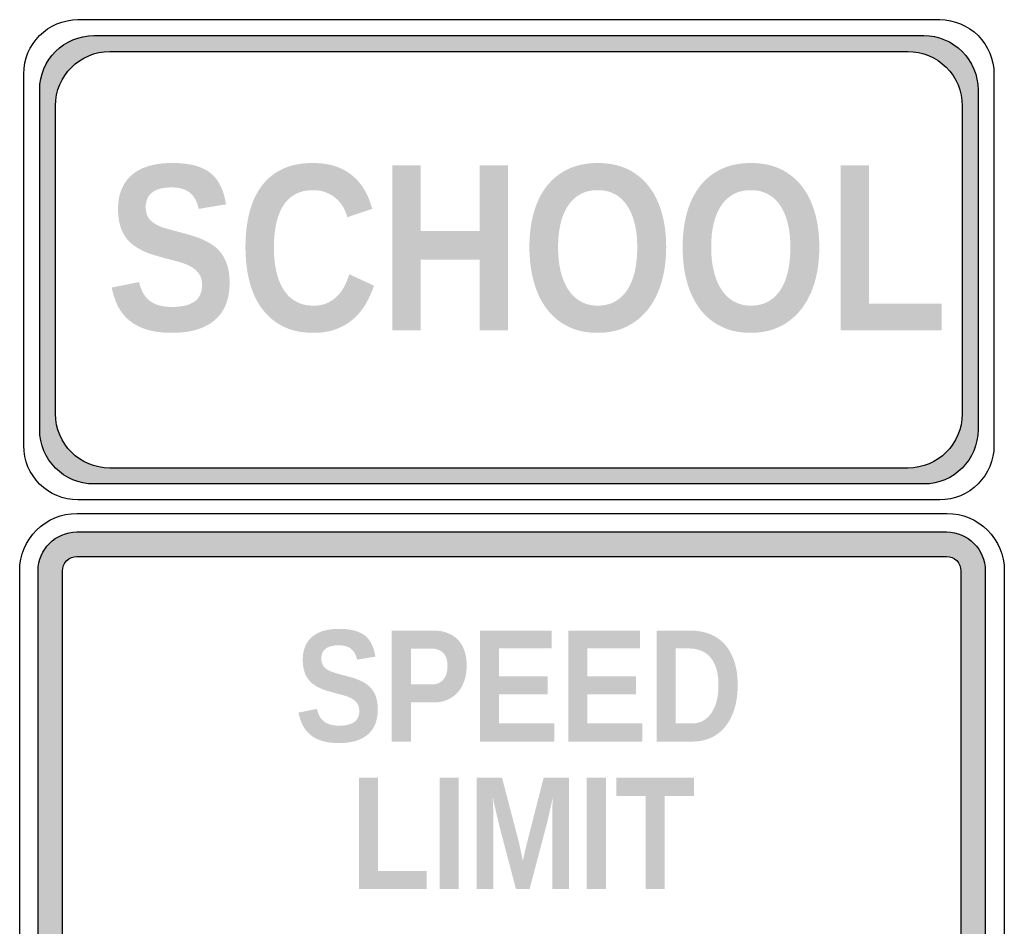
# Model space of a CAD drawing. Header units: inches. Extents: x -0.5 to 0.5, y -0.94 to 0.94.
# Tile 2 of 2: x -0.5 to 0.5, y 0.02 to 0.94. Entities that reach past the tile are written whole.
import ezdxf

# ---------------------------------------------------------------- set-up
doc = ezdxf.new("R2010")
doc.units = ezdxf.units.IN
doc.header["$MEASUREMENT"] = 0

msp = doc.modelspace()

# ---------------------------------------------------------------- hatches: boundary and pattern name
h = msp.add_hatch(color=7)
edge = h.paths.add_edge_path()
edge.add_spline(control_points=[(-0.4246, 0.923), (-0.4393, 0.923), (-0.4533, 0.9172), (-0.4636, 0.9069), (-0.4739, 0.8966), (-0.4797, 0.8826), (-0.4797, 0.8679)], knot_values=[0, 0, 0, 0, 1, 1, 1, 2, 2, 2, 2], degree=3, periodic=0)
edge.add_line((-0.4797, 0.8679), (-0.4797, 0.5227))
edge.add_spline(control_points=[(-0.4797, 0.5227), (-0.4797, 0.4922), (-0.4551, 0.4676), (-0.4246, 0.4676)], knot_values=[0, 0, 0, 0, 1, 1, 1, 1], degree=3, periodic=0)
edge.add_line((-0.4246, 0.4676), (0.4183, 0.4676))
edge.add_spline(control_points=[(0.4183, 0.4676), (0.4487, 0.4676), (0.4733, 0.4922), (0.4733, 0.5227)], knot_values=[0, 0, 0, 0, 1, 1, 1, 1], degree=3, periodic=0)
edge.add_line((0.4733, 0.5227), (0.4733, 0.8679))
edge.add_spline(control_points=[(0.4733, 0.8679), (0.4733, 0.8826), (0.4675, 0.8966), (0.4572, 0.9069), (0.4469, 0.9172), (0.4329, 0.923), (0.4183, 0.923)], knot_values=[0, 0, 0, 0, 1, 1, 1, 2, 2, 2, 2], degree=3, periodic=0)
edge.add_line((0.4183, 0.923), (-0.4246, 0.923))
edge = h.paths.add_edge_path(flags=0)
edge.add_spline(control_points=[(0.4021, 0.9069), (0.4167, 0.9069), (0.4307, 0.9011), (0.4411, 0.8908), (0.4514, 0.8804), (0.4572, 0.8664), (0.4572, 0.8518)], knot_values=[0, 0, 0, 0, 1, 1, 1, 2, 2, 2, 2], degree=3, periodic=0)
edge.add_line((0.4572, 0.8518), (0.4572, 0.5388))
edge.add_spline(control_points=[(0.4572, 0.5388), (0.4572, 0.5084), (0.4325, 0.4837), (0.4021, 0.4837)], knot_values=[0, 0, 0, 0, 1, 1, 1, 1], degree=3, periodic=0)
edge.add_line((0.4021, 0.4837), (-0.4085, 0.4837))
edge.add_spline(control_points=[(-0.4085, 0.4837), (-0.4389, 0.4837), (-0.4636, 0.5084), (-0.4636, 0.5388)], knot_values=[0, 0, 0, 0, 1, 1, 1, 1], degree=3, periodic=0)
edge.add_line((-0.4636, 0.5388), (-0.4636, 0.8518))
edge.add_spline(control_points=[(-0.4636, 0.8518), (-0.4636, 0.8822), (-0.4389, 0.9069), (-0.4085, 0.9069)], knot_values=[0, 0, 0, 0, 1, 1, 1, 1], degree=3, periodic=0)
edge.add_line((-0.4085, 0.9069), (0.4021, 0.9069))
h = msp.add_hatch(color=7)
edge = h.paths.add_edge_path()
edge.add_spline(control_points=[(-0.2868, 0.6718), (-0.2868, 0.6642), (-0.2879, 0.6572), (-0.2902, 0.651), (-0.2924, 0.6448), (-0.296, 0.6394), (-0.3008, 0.635), (-0.3056, 0.6306), (-0.3117, 0.6271), (-0.3191, 0.6247), (-0.3265, 0.6223), (-0.3354, 0.6211), (-0.3457, 0.6211), (-0.3548, 0.6211), (-0.3629, 0.6221), (-0.3698, 0.6241), (-0.3767, 0.626), (-0.3827, 0.629), (-0.3877, 0.6329), (-0.3927, 0.6368), (-0.3967, 0.6416), (-0.3998, 0.6473), (-0.4028, 0.6531), (-0.4051, 0.6597), (-0.4065, 0.6671)], knot_values=[0, 0, 0, 0, 1, 1, 1, 2, 2, 2, 3, 3, 3, 4, 4, 4, 5, 5, 5, 6, 6, 6, 7, 7, 7, 8, 8, 8, 8], degree=3, periodic=0)
edge.add_line((-0.4065, 0.6671), (-0.3787, 0.6727))
edge.add_spline(control_points=[(-0.3787, 0.6727), (-0.3779, 0.669), (-0.3767, 0.6656), (-0.3752, 0.6625), (-0.3737, 0.6594), (-0.3716, 0.6567), (-0.369, 0.6545), (-0.3664, 0.6522), (-0.3631, 0.6505), (-0.3592, 0.6492), (-0.3553, 0.648), (-0.3505, 0.6474), (-0.3449, 0.6474), (-0.3351, 0.6474), (-0.3277, 0.6492), (-0.3225, 0.6528), (-0.3173, 0.6564), (-0.3148, 0.6621), (-0.3148, 0.6698), (-0.3148, 0.6744), (-0.3158, 0.6781), (-0.3179, 0.6811), (-0.3199, 0.684), (-0.3227, 0.6864), (-0.3261, 0.6883), (-0.3296, 0.6902), (-0.3335, 0.6918), (-0.338, 0.6931), (-0.3425, 0.6943), (-0.3472, 0.6956), (-0.3521, 0.6968)], knot_values=[0, 0, 0, 0, 1, 1, 1, 2, 2, 2, 3, 3, 3, 4, 4, 4, 5, 5, 5, 6, 6, 6, 7, 7, 7, 8, 8, 8, 9, 9, 9, 10, 10, 10, 10], degree=3, periodic=0)
edge.add_spline(control_points=[(-0.3521, 0.6968), (-0.3521, 0.6968), (-0.3561, 0.6979), (-0.3639, 0.7002), (-0.3678, 0.7014), (-0.3715, 0.7028), (-0.375, 0.7045), (-0.3786, 0.7062), (-0.3819, 0.7082), (-0.3849, 0.7105), (-0.388, 0.7128), (-0.3906, 0.7156), (-0.3929, 0.719), (-0.3951, 0.7223), (-0.3969, 0.7263), (-0.3982, 0.7308), (-0.3994, 0.7353), (-0.4001, 0.7406), (-0.4001, 0.7467), (-0.4001, 0.7551), (-0.3987, 0.7622), (-0.396, 0.7682), (-0.3932, 0.7741), (-0.3894, 0.779), (-0.3846, 0.7827), (-0.3797, 0.7865), (-0.3739, 0.7893), (-0.3672, 0.791), (-0.3606, 0.7928), (-0.3533, 0.7936), (-0.3453, 0.7936), (-0.3364, 0.7936), (-0.3287, 0.7928), (-0.3223, 0.7911), (-0.3158, 0.7894), (-0.3105, 0.7868), (-0.3061, 0.7833), (-0.3018, 0.7798), (-0.2984, 0.7754), (-0.2959, 0.7701), (-0.2934, 0.7649), (-0.2916, 0.7587), (-0.2904, 0.7516)], knot_values=[0, 0, 0, 0, 1, 1, 1, 2, 2, 2, 3, 3, 3, 4, 4, 4, 5, 5, 5, 6, 6, 6, 7, 7, 7, 8, 8, 8, 9, 9, 9, 10, 10, 10, 11, 11, 11, 12, 12, 12, 13, 13, 13, 14, 14, 14, 14], degree=3, periodic=0)
edge.add_line((-0.2904, 0.7516), (-0.3182, 0.747))
edge.add_spline(control_points=[(-0.3182, 0.747), (-0.3196, 0.7542), (-0.3226, 0.7596), (-0.327, 0.7633), (-0.3314, 0.7669), (-0.3376, 0.7688), (-0.3458, 0.7688), (-0.3509, 0.7688), (-0.3551, 0.7682), (-0.3585, 0.7672), (-0.3619, 0.7661), (-0.3645, 0.7646), (-0.3665, 0.7628), (-0.3685, 0.761), (-0.3699, 0.7589), (-0.3707, 0.7564), (-0.3716, 0.754), (-0.372, 0.7515), (-0.372, 0.7488), (-0.372, 0.7446), (-0.3712, 0.7413), (-0.3696, 0.7386), (-0.3679, 0.7359), (-0.3657, 0.7337), (-0.3627, 0.7319), (-0.3598, 0.7301), (-0.3563, 0.7286), (-0.3522, 0.7274), (-0.3482, 0.7262), (-0.3437, 0.7249), (-0.3388, 0.7237), (-0.3345, 0.7226), (-0.3303, 0.7214), (-0.3261, 0.7202), (-0.3219, 0.7189), (-0.3178, 0.7175), (-0.314, 0.7158), (-0.3101, 0.7141), (-0.3065, 0.7121), (-0.3032, 0.7097), (-0.2999, 0.7074), (-0.297, 0.7044), (-0.2946, 0.701), (-0.2922, 0.6975), (-0.2903, 0.6934), (-0.2889, 0.6887), (-0.2875, 0.6839), (-0.2868, 0.6783), (-0.2868, 0.6718)], knot_values=[0, 0, 0, 0, 1, 1, 1, 2, 2, 2, 3, 3, 3, 4, 4, 4, 5, 5, 5, 6, 6, 6, 7, 7, 7, 8, 8, 8, 9, 9, 9, 10, 10, 10, 11, 11, 11, 12, 12, 12, 13, 13, 13, 14, 14, 14, 15, 15, 15, 16, 16, 16, 16], degree=3, periodic=0)
h = msp.add_hatch(color=7)
edge = h.paths.add_edge_path()
edge.add_spline(control_points=[(-0.2015, 0.6487), (-0.1961, 0.6487), (-0.1914, 0.6496), (-0.1874, 0.6515), (-0.1835, 0.6534), (-0.18, 0.6558), (-0.1771, 0.6588), (-0.1742, 0.6618), (-0.1718, 0.6652), (-0.1699, 0.669), (-0.168, 0.6728), (-0.1664, 0.6767), (-0.1652, 0.6806)], knot_values=[0, 0, 0, 0, 1, 1, 1, 2, 2, 2, 3, 3, 3, 4, 4, 4, 4], degree=3, periodic=0)
edge.add_line((-0.1652, 0.6806), (-0.1402, 0.669))
edge.add_spline(control_points=[(-0.1402, 0.669), (-0.1422, 0.663), (-0.1448, 0.6571), (-0.148, 0.6513), (-0.1513, 0.6455), (-0.1554, 0.6404), (-0.1602, 0.636), (-0.1651, 0.6315), (-0.1709, 0.6279), (-0.1777, 0.6252), (-0.1844, 0.6225), (-0.1923, 0.6211), (-0.2015, 0.6211), (-0.2134, 0.6211), (-0.2237, 0.6232), (-0.2324, 0.6276), (-0.241, 0.6319), (-0.2482, 0.6379), (-0.254, 0.6457), (-0.2597, 0.6534), (-0.2639, 0.6626), (-0.2666, 0.6732), (-0.2694, 0.6838), (-0.2707, 0.6955), (-0.2707, 0.7081), (-0.2707, 0.7212), (-0.2694, 0.733), (-0.2666, 0.7435), (-0.2639, 0.7541), (-0.2597, 0.7631), (-0.2541, 0.7705), (-0.2485, 0.7779), (-0.2415, 0.7836), (-0.2329, 0.7876), (-0.2243, 0.7916), (-0.2142, 0.7936), (-0.2027, 0.7936), (-0.1937, 0.7936), (-0.1858, 0.7925), (-0.1791, 0.7902), (-0.1724, 0.7879), (-0.1665, 0.7846), (-0.1617, 0.7805), (-0.1568, 0.7763), (-0.1527, 0.7714), (-0.1495, 0.7657), (-0.1463, 0.7601), (-0.1438, 0.7538), (-0.142, 0.747)], knot_values=[0, 0, 0, 0, 1, 1, 1, 2, 2, 2, 3, 3, 3, 4, 4, 4, 5, 5, 5, 6, 6, 6, 7, 7, 7, 8, 8, 8, 9, 9, 9, 10, 10, 10, 11, 11, 11, 12, 12, 12, 13, 13, 13, 14, 14, 14, 15, 15, 15, 16, 16, 16, 16], degree=3, periodic=0)
edge.add_line((-0.142, 0.747), (-0.1673, 0.7385))
edge.add_spline(control_points=[(-0.1673, 0.7385), (-0.1682, 0.7421), (-0.1696, 0.7455), (-0.1715, 0.7488), (-0.1734, 0.7521), (-0.1758, 0.755), (-0.1787, 0.7576), (-0.1816, 0.7601), (-0.185, 0.7622), (-0.1889, 0.7637), (-0.1927, 0.7653), (-0.1971, 0.766), (-0.2021, 0.766), (-0.209, 0.766), (-0.215, 0.7647), (-0.22, 0.7619), (-0.225, 0.7592), (-0.2291, 0.7553), (-0.2324, 0.7502), (-0.2356, 0.7451), (-0.2379, 0.739), (-0.2395, 0.7319), (-0.241, 0.7248), (-0.2418, 0.7169), (-0.2418, 0.7081), (-0.2418, 0.6993), (-0.241, 0.6914), (-0.2395, 0.6841), (-0.2379, 0.6768), (-0.2355, 0.6706), (-0.2323, 0.6654), (-0.229, 0.6601), (-0.2249, 0.656), (-0.2198, 0.6531), (-0.2147, 0.6502), (-0.2086, 0.6487), (-0.2015, 0.6487)], knot_values=[0, 0, 0, 0, 1, 1, 1, 2, 2, 2, 3, 3, 3, 4, 4, 4, 5, 5, 5, 6, 6, 6, 7, 7, 7, 8, 8, 8, 9, 9, 9, 10, 10, 10, 11, 11, 11, 12, 12, 12, 12], degree=3, periodic=0)
for points in [[(-0.0327, 0.6235), (-0.0327, 0.6953), (-0.0926, 0.6953), (-0.0926, 0.6235), (-0.1214, 0.6235), (-0.1214, 0.7911), (-0.0926, 0.7911), (-0.0926, 0.7244), (-0.0327, 0.7244), (-0.0327, 0.7911), (-0.0039, 0.7911), (-0.0039, 0.6235), (-0.0327, 0.6235)], [(0.3339, 0.6235), (0.3339, 0.7911), (0.3627, 0.7911), (0.3627, 0.6506), (0.4365, 0.6506), (0.4365, 0.6235), (0.3339, 0.6235)], [(-0.0325, 0.206), (-0.0325, 0.3187), (0.0403, 0.3187), (0.0403, 0.3005), (-0.0131, 0.3005), (-0.0131, 0.2722), (0.0363, 0.2722), (0.0363, 0.2539), (-0.0131, 0.2539), (-0.0131, 0.2243), (0.0429, 0.2243), (0.0429, 0.206), (-0.0325, 0.206)], [(0.0572, 0.206), (0.0572, 0.3187), (0.1299, 0.3187), (0.1299, 0.3005), (0.0765, 0.3005), (0.0765, 0.2722), (0.1259, 0.2722), (0.1259, 0.2539), (0.0765, 0.2539), (0.0765, 0.2243), (0.1325, 0.2243), (0.1325, 0.206), (0.0572, 0.206)], [(-0.1555, 0.0563), (-0.1555, 0.1691), (-0.1361, 0.1691), (-0.1361, 0.0746), (-0.0865, 0.0746), (-0.0865, 0.0563), (-0.1555, 0.0563)], [(-0.0734, 0.0563), (-0.0734, 0.1691), (-0.054, 0.1691), (-0.054, 0.0563), (-0.0734, 0.0563)], [(0.0759, 0.0563), (0.0759, 0.1691), (0.0953, 0.1691), (0.0953, 0.0563), (0.0759, 0.0563)], [(0.155, 0.1508), (0.155, 0.0563), (0.1357, 0.0563), (0.1357, 0.1508), (0.1058, 0.1508), (0.1058, 0.1691), (0.185, 0.1691), (0.185, 0.1508), (0.155, 0.1508)]]:
    msp.add_hatch(color=7).paths.add_polyline_path(points)
h = msp.add_hatch(color=7)
edge = h.paths.add_edge_path()
edge.add_spline(control_points=[(0.1566, 0.7081), (0.1566, 0.695), (0.155, 0.6831), (0.1518, 0.6724), (0.1487, 0.6617), (0.1441, 0.6525), (0.1381, 0.6449), (0.1321, 0.6373), (0.1248, 0.6314), (0.1162, 0.6273), (0.1076, 0.6231), (0.0978, 0.6211), (0.087, 0.6211), (0.0755, 0.6211), (0.0654, 0.6232), (0.0568, 0.6276), (0.0481, 0.6319), (0.0409, 0.6379), (0.0351, 0.6457), (0.0293, 0.6534), (0.025, 0.6626), (0.0221, 0.6732), (0.0192, 0.6838), (0.0177, 0.6955), (0.0177, 0.7081), (0.0177, 0.7212), (0.0192, 0.733), (0.0222, 0.7435), (0.0253, 0.7541), (0.0297, 0.7631), (0.0356, 0.7705), (0.0415, 0.7779), (0.0488, 0.7836), (0.0574, 0.7876), (0.066, 0.7916), (0.0759, 0.7936), (0.0871, 0.7936), (0.0983, 0.7936), (0.1082, 0.7916), (0.1169, 0.7876), (0.1255, 0.7835), (0.1328, 0.7778), (0.1386, 0.7703), (0.1445, 0.7629), (0.149, 0.7539), (0.152, 0.7434), (0.1551, 0.7328), (0.1566, 0.7211), (0.1566, 0.7081)], knot_values=[0, 0, 0, 0, 1, 1, 1, 2, 2, 2, 3, 3, 3, 4, 4, 4, 5, 5, 5, 6, 6, 6, 7, 7, 7, 8, 8, 8, 9, 9, 9, 10, 10, 10, 11, 11, 11, 12, 12, 12, 13, 13, 13, 14, 14, 14, 15, 15, 15, 16, 16, 16, 16], degree=3, periodic=0)
edge = h.paths.add_edge_path(flags=0)
edge.add_spline(control_points=[(0.1272, 0.7081), (0.1272, 0.7169), (0.1264, 0.7248), (0.1246, 0.7319), (0.1229, 0.739), (0.1204, 0.7451), (0.117, 0.7502), (0.1137, 0.7553), (0.1095, 0.7592), (0.1045, 0.7619), (0.0995, 0.7647), (0.0937, 0.766), (0.0871, 0.766), (0.0804, 0.766), (0.0745, 0.7647), (0.0695, 0.7619), (0.0645, 0.7592), (0.0603, 0.7553), (0.0569, 0.7502), (0.0535, 0.7451), (0.0509, 0.739), (0.0493, 0.7319), (0.0476, 0.7248), (0.0468, 0.7169), (0.0468, 0.7081), (0.0468, 0.6993), (0.0476, 0.6914), (0.0493, 0.6841), (0.051, 0.6768), (0.0536, 0.6706), (0.0569, 0.6654), (0.0603, 0.6601), (0.0645, 0.656), (0.0695, 0.6531), (0.0746, 0.6502), (0.0804, 0.6487), (0.087, 0.6487), (0.094, 0.6487), (0.1001, 0.6502), (0.1051, 0.6532), (0.1102, 0.6561), (0.1143, 0.6603), (0.1176, 0.6655), (0.1209, 0.6708), (0.1233, 0.6771), (0.1249, 0.6843), (0.1264, 0.6916), (0.1272, 0.6995), (0.1272, 0.7081)], knot_values=[0, 0, 0, 0, 1, 1, 1, 2, 2, 2, 3, 3, 3, 4, 4, 4, 5, 5, 5, 6, 6, 6, 7, 7, 7, 8, 8, 8, 9, 9, 9, 10, 10, 10, 11, 11, 11, 12, 12, 12, 13, 13, 13, 14, 14, 14, 15, 15, 15, 16, 16, 16, 16], degree=3, periodic=0)
h = msp.add_hatch(color=7)
edge = h.paths.add_edge_path()
edge.add_spline(control_points=[(0.3121, 0.7081), (0.3121, 0.695), (0.3105, 0.6831), (0.3074, 0.6724), (0.3042, 0.6617), (0.2996, 0.6525), (0.2936, 0.6449), (0.2876, 0.6373), (0.2803, 0.6314), (0.2717, 0.6273), (0.2631, 0.6231), (0.2534, 0.6211), (0.2425, 0.6211), (0.231, 0.6211), (0.2209, 0.6232), (0.2123, 0.6276), (0.2036, 0.6319), (0.1964, 0.6379), (0.1906, 0.6457), (0.1848, 0.6534), (0.1805, 0.6626), (0.1776, 0.6732), (0.1747, 0.6838), (0.1733, 0.6955), (0.1733, 0.7081), (0.1733, 0.7212), (0.1748, 0.733), (0.1778, 0.7435), (0.1808, 0.7541), (0.1853, 0.7631), (0.1912, 0.7705), (0.1971, 0.7779), (0.2043, 0.7836), (0.2129, 0.7876), (0.2215, 0.7916), (0.2314, 0.7936), (0.2426, 0.7936), (0.2538, 0.7936), (0.2637, 0.7916), (0.2724, 0.7876), (0.281, 0.7835), (0.2883, 0.7778), (0.2942, 0.7703), (0.3, 0.7629), (0.3045, 0.7539), (0.3075, 0.7434), (0.3106, 0.7328), (0.3121, 0.7211), (0.3121, 0.7081)], knot_values=[0, 0, 0, 0, 1, 1, 1, 2, 2, 2, 3, 3, 3, 4, 4, 4, 5, 5, 5, 6, 6, 6, 7, 7, 7, 8, 8, 8, 9, 9, 9, 10, 10, 10, 11, 11, 11, 12, 12, 12, 13, 13, 13, 14, 14, 14, 15, 15, 15, 16, 16, 16, 16], degree=3, periodic=0)
edge = h.paths.add_edge_path(flags=0)
edge.add_spline(control_points=[(0.2827, 0.7081), (0.2827, 0.7169), (0.2819, 0.7248), (0.2802, 0.7319), (0.2785, 0.739), (0.2759, 0.7451), (0.2726, 0.7502), (0.2692, 0.7553), (0.265, 0.7592), (0.26, 0.7619), (0.255, 0.7647), (0.2492, 0.766), (0.2426, 0.766), (0.2359, 0.766), (0.23, 0.7647), (0.225, 0.7619), (0.22, 0.7592), (0.2158, 0.7553), (0.2124, 0.7502), (0.209, 0.7451), (0.2065, 0.739), (0.2048, 0.7319), (0.2031, 0.7248), (0.2023, 0.7169), (0.2023, 0.7081), (0.2023, 0.6993), (0.2031, 0.6914), (0.2049, 0.6841), (0.2066, 0.6768), (0.2091, 0.6706), (0.2125, 0.6654), (0.2158, 0.6601), (0.22, 0.656), (0.2251, 0.6531), (0.2301, 0.6502), (0.2359, 0.6487), (0.2425, 0.6487), (0.2496, 0.6487), (0.2556, 0.6502), (0.2607, 0.6532), (0.2657, 0.6561), (0.2699, 0.6603), (0.2732, 0.6655), (0.2764, 0.6708), (0.2789, 0.6771), (0.2804, 0.6843), (0.282, 0.6916), (0.2827, 0.6995), (0.2827, 0.7081)], knot_values=[0, 0, 0, 0, 1, 1, 1, 2, 2, 2, 3, 3, 3, 4, 4, 4, 5, 5, 5, 6, 6, 6, 7, 7, 7, 8, 8, 8, 9, 9, 9, 10, 10, 10, 11, 11, 11, 12, 12, 12, 13, 13, 13, 14, 14, 14, 15, 15, 15, 16, 16, 16, 16], degree=3, periodic=0)
h = msp.add_hatch(color=7)
edge = h.paths.add_edge_path()
edge.add_line((0.4414, 0.4188), (-0.4419, 0.4188))
edge.add_spline(control_points=[(-0.4419, 0.4188), (-0.4637, 0.4188), (-0.4813, 0.4011), (-0.4813, 0.3794)], knot_values=[0, 0, 0, 0, 1, 1, 1, 1], degree=3, periodic=0)
edge.add_line((-0.4813, 0.3794), (-0.4813, -0.8808))
edge.add_spline(control_points=[(-0.4813, -0.8808), (-0.4813, -0.9026), (-0.4637, -0.9202), (-0.4419, -0.9202)], knot_values=[0, 0, 0, 0, 1, 1, 1, 1], degree=3, periodic=0)
edge.add_line((-0.4419, -0.9202), (0.4414, -0.9202))
edge.add_spline(control_points=[(0.4414, -0.9202), (0.4518, -0.9202), (0.4618, -0.9161), (0.4692, -0.9087), (0.4766, -0.9013), (0.4807, -0.8913), (0.4807, -0.8808)], knot_values=[0, 0, 0, 0, 1, 1, 1, 2, 2, 2, 2], degree=3, periodic=0)
edge.add_line((0.4807, -0.8808), (0.4807, 0.3794))
edge.add_spline(control_points=[(0.4807, 0.3794), (0.4807, 0.3898), (0.4766, 0.3998), (0.4692, 0.4072), (0.4618, 0.4146), (0.4518, 0.4188), (0.4414, 0.4188)], knot_values=[0, 0, 0, 0, 1, 1, 1, 2, 2, 2, 2], degree=3, periodic=0)
edge = h.paths.add_edge_path(flags=0)
edge.add_spline(control_points=[(0.4414, 0.394), (0.4494, 0.394), (0.4559, 0.3874), (0.4559, 0.3794)], knot_values=[0, 0, 0, 0, 1, 1, 1, 1], degree=3, periodic=0)
edge.add_line((0.4559, 0.3794), (0.4559, -0.8808))
edge.add_spline(control_points=[(0.4559, -0.8808), (0.4559, -0.8889), (0.4494, -0.8954), (0.4414, -0.8954)], knot_values=[0, 0, 0, 0, 1, 1, 1, 1], degree=3, periodic=0)
edge.add_line((0.4414, -0.8954), (-0.4419, -0.8954))
edge.add_spline(control_points=[(-0.4419, -0.8954), (-0.45, -0.8954), (-0.4565, -0.8889), (-0.4565, -0.8808)], knot_values=[0, 0, 0, 0, 1, 1, 1, 1], degree=3, periodic=0)
edge.add_line((-0.4565, -0.8808), (-0.4565, 0.3794))
edge.add_spline(control_points=[(-0.4565, 0.3794), (-0.4565, 0.3832), (-0.455, 0.3869), (-0.4522, 0.3897), (-0.4495, 0.3924), (-0.4458, 0.394), (-0.4419, 0.394)], knot_values=[0, 0, 0, 0, 1, 1, 1, 2, 2, 2, 2], degree=3, periodic=0)
edge.add_line((-0.4419, 0.394), (0.4414, 0.394))
h = msp.add_hatch(color=7)
edge = h.paths.add_edge_path()
edge.add_spline(control_points=[(-0.1363, 0.2385), (-0.1363, 0.2334), (-0.1371, 0.2287), (-0.1386, 0.2245), (-0.1401, 0.2203), (-0.1425, 0.2168), (-0.1457, 0.2138), (-0.1489, 0.2108), (-0.153, 0.2085), (-0.158, 0.2068), (-0.163, 0.2052), (-0.169, 0.2044), (-0.1759, 0.2044), (-0.1821, 0.2044), (-0.1875, 0.2051), (-0.1921, 0.2064), (-0.1968, 0.2077), (-0.2008, 0.2097), (-0.2042, 0.2123), (-0.2075, 0.2149), (-0.2102, 0.2182), (-0.2123, 0.2221), (-0.2143, 0.2259), (-0.2158, 0.2304), (-0.2168, 0.2354)], knot_values=[0, 0, 0, 0, 1, 1, 1, 2, 2, 2, 3, 3, 3, 4, 4, 4, 5, 5, 5, 6, 6, 6, 7, 7, 7, 8, 8, 8, 8], degree=3, periodic=0)
edge.add_line((-0.2168, 0.2354), (-0.1981, 0.2391))
edge.add_spline(control_points=[(-0.1981, 0.2391), (-0.1975, 0.2366), (-0.1968, 0.2343), (-0.1958, 0.2323), (-0.1947, 0.2302), (-0.1934, 0.2284), (-0.1916, 0.2269), (-0.1898, 0.2253), (-0.1876, 0.2242), (-0.185, 0.2233), (-0.1824, 0.2225), (-0.1791, 0.2221), (-0.1754, 0.2221), (-0.1688, 0.2221), (-0.1638, 0.2233), (-0.1603, 0.2257), (-0.1568, 0.2282), (-0.1551, 0.232), (-0.1551, 0.2371), (-0.1551, 0.2402), (-0.1558, 0.2428), (-0.1572, 0.2447), (-0.1586, 0.2467), (-0.1604, 0.2483), (-0.1628, 0.2496), (-0.1651, 0.2509), (-0.1677, 0.252), (-0.1708, 0.2528), (-0.1738, 0.2537), (-0.1769, 0.2545), (-0.1802, 0.2553)], knot_values=[0, 0, 0, 0, 1, 1, 1, 2, 2, 2, 3, 3, 3, 4, 4, 4, 5, 5, 5, 6, 6, 6, 7, 7, 7, 8, 8, 8, 9, 9, 9, 10, 10, 10, 10], degree=3, periodic=0)
edge.add_spline(control_points=[(-0.1802, 0.2553), (-0.1802, 0.2553), (-0.1829, 0.2561), (-0.1882, 0.2576), (-0.1908, 0.2584), (-0.1933, 0.2594), (-0.1956, 0.2605), (-0.198, 0.2616), (-0.2002, 0.263), (-0.2023, 0.2645), (-0.2043, 0.266), (-0.2061, 0.268), (-0.2076, 0.2702), (-0.2092, 0.2725), (-0.2104, 0.2751), (-0.2112, 0.2782), (-0.2121, 0.2812), (-0.2125, 0.2848), (-0.2125, 0.2889), (-0.2125, 0.2945), (-0.2116, 0.2993), (-0.2097, 0.3033), (-0.2079, 0.3073), (-0.2053, 0.3106), (-0.202, 0.3131), (-0.1988, 0.3156), (-0.1949, 0.3175), (-0.1904, 0.3187), (-0.1859, 0.3198), (-0.181, 0.3204), (-0.1757, 0.3204), (-0.1697, 0.3204), (-0.1645, 0.3199), (-0.1602, 0.3187), (-0.1558, 0.3176), (-0.1522, 0.3158), (-0.1493, 0.3135), (-0.1464, 0.3111), (-0.1441, 0.3082), (-0.1424, 0.3046), (-0.1408, 0.3011), (-0.1395, 0.2969), (-0.1387, 0.2922)], knot_values=[0, 0, 0, 0, 1, 1, 1, 2, 2, 2, 3, 3, 3, 4, 4, 4, 5, 5, 5, 6, 6, 6, 7, 7, 7, 8, 8, 8, 9, 9, 9, 10, 10, 10, 11, 11, 11, 12, 12, 12, 13, 13, 13, 14, 14, 14, 14], degree=3, periodic=0)
edge.add_line((-0.1387, 0.2922), (-0.1574, 0.2891))
edge.add_spline(control_points=[(-0.1574, 0.2891), (-0.1584, 0.2939), (-0.1604, 0.2976), (-0.1633, 0.3), (-0.1663, 0.3025), (-0.1705, 0.3037), (-0.176, 0.3037), (-0.1794, 0.3037), (-0.1823, 0.3033), (-0.1845, 0.3026), (-0.1868, 0.3019), (-0.1886, 0.3009), (-0.1899, 0.2997), (-0.1913, 0.2985), (-0.1922, 0.297), (-0.1928, 0.2954), (-0.1933, 0.2938), (-0.1936, 0.2921), (-0.1936, 0.2903), (-0.1936, 0.2875), (-0.1931, 0.2852), (-0.192, 0.2834), (-0.1909, 0.2816), (-0.1893, 0.2801), (-0.1874, 0.2789), (-0.1854, 0.2777), (-0.183, 0.2767), (-0.1803, 0.2759), (-0.1776, 0.2751), (-0.1746, 0.2742), (-0.1713, 0.2734), (-0.1684, 0.2726), (-0.1655, 0.2718), (-0.1627, 0.271), (-0.1599, 0.2702), (-0.1572, 0.2692), (-0.1546, 0.2681), (-0.152, 0.267), (-0.1496, 0.2656), (-0.1474, 0.264), (-0.1451, 0.2624), (-0.1432, 0.2605), (-0.1416, 0.2581), (-0.1399, 0.2558), (-0.1386, 0.2531), (-0.1377, 0.2499), (-0.1368, 0.2467), (-0.1363, 0.2429), (-0.1363, 0.2385)], knot_values=[0, 0, 0, 0, 1, 1, 1, 2, 2, 2, 3, 3, 3, 4, 4, 4, 5, 5, 5, 6, 6, 6, 7, 7, 7, 8, 8, 8, 9, 9, 9, 10, 10, 10, 11, 11, 11, 12, 12, 12, 13, 13, 13, 14, 14, 14, 15, 15, 15, 16, 16, 16, 16], degree=3, periodic=0)
h = msp.add_hatch(color=7)
edge = h.paths.add_edge_path()
edge.add_spline(control_points=[(-0.046, 0.2831), (-0.046, 0.2782), (-0.0466, 0.2735), (-0.048, 0.269), (-0.0493, 0.2645), (-0.0514, 0.2605), (-0.0541, 0.2571), (-0.0569, 0.2536), (-0.0604, 0.2508), (-0.0647, 0.2488), (-0.0689, 0.2467), (-0.0739, 0.2457), (-0.0797, 0.2457)], knot_values=[0, 0, 0, 0, 1, 1, 1, 2, 2, 2, 3, 3, 3, 4, 4, 4, 4], degree=3, periodic=0)
edge.add_line((-0.0797, 0.2457), (-0.1027, 0.2457))
edge.add_line((-0.1027, 0.2457), (-0.1027, 0.206))
edge.add_line((-0.1027, 0.206), (-0.1221, 0.206))
edge.add_line((-0.1221, 0.206), (-0.1221, 0.3187))
edge.add_line((-0.1221, 0.3187), (-0.0805, 0.3187))
edge.add_spline(control_points=[(-0.0805, 0.3187), (-0.0746, 0.3187), (-0.0695, 0.3179), (-0.0652, 0.3161), (-0.0609, 0.3144), (-0.0573, 0.312), (-0.0544, 0.3088), (-0.0516, 0.3057), (-0.0494, 0.3019), (-0.0481, 0.2975), (-0.0467, 0.2932), (-0.046, 0.2883), (-0.046, 0.2831)], knot_values=[0, 0, 0, 0, 1, 1, 1, 2, 2, 2, 3, 3, 3, 4, 4, 4, 4], degree=3, periodic=0)
edge = h.paths.add_edge_path(flags=0)
edge.add_spline(control_points=[(-0.0655, 0.2827), (-0.0655, 0.2885), (-0.0669, 0.2929), (-0.0698, 0.2959), (-0.0726, 0.2989), (-0.0769, 0.3004), (-0.0827, 0.3004)], knot_values=[0, 0, 0, 0, 1, 1, 1, 2, 2, 2, 2], degree=3, periodic=0)
edge.add_line((-0.0827, 0.3004), (-0.1027, 0.3004))
edge.add_line((-0.1027, 0.3004), (-0.1027, 0.2639))
edge.add_line((-0.1027, 0.2639), (-0.0821, 0.2639))
edge.add_spline(control_points=[(-0.0821, 0.2639), (-0.0793, 0.2639), (-0.0768, 0.2643), (-0.0747, 0.2652), (-0.0726, 0.2661), (-0.0709, 0.2674), (-0.0695, 0.2691), (-0.0682, 0.2707), (-0.0672, 0.2727), (-0.0665, 0.275), (-0.0658, 0.2773), (-0.0655, 0.2799), (-0.0655, 0.2827)], knot_values=[0, 0, 0, 0, 1, 1, 1, 2, 2, 2, 3, 3, 3, 4, 4, 4, 4], degree=3, periodic=0)
h = msp.add_hatch(color=7)
edge = h.paths.add_edge_path()
edge.add_spline(control_points=[(0.2292, 0.2632), (0.2292, 0.2538), (0.228, 0.2456), (0.2257, 0.2385), (0.2234, 0.2313), (0.2202, 0.2254), (0.2162, 0.2206), (0.2122, 0.2158), (0.2074, 0.2121), (0.2019, 0.2097), (0.1964, 0.2072), (0.1905, 0.206), (0.1841, 0.206)], knot_values=[0, 0, 0, 0, 1, 1, 1, 2, 2, 2, 3, 3, 3, 4, 4, 4, 4], degree=3, periodic=0)
edge.add_line((0.1841, 0.206), (0.1468, 0.206))
edge.add_line((0.1468, 0.206), (0.1468, 0.3187))
edge.add_line((0.1468, 0.3187), (0.1802, 0.3187))
edge.add_spline(control_points=[(0.1802, 0.3187), (0.1874, 0.3187), (0.1939, 0.3177), (0.1999, 0.3155), (0.2059, 0.3133), (0.2111, 0.3099), (0.2154, 0.3054), (0.2197, 0.3009), (0.2231, 0.2951), (0.2255, 0.2881), (0.228, 0.2811), (0.2292, 0.2728), (0.2292, 0.2632)], knot_values=[0, 0, 0, 0, 1, 1, 1, 2, 2, 2, 3, 3, 3, 4, 4, 4, 4], degree=3, periodic=0)
edge = h.paths.add_edge_path(flags=0)
edge.add_spline(control_points=[(0.2097, 0.2632), (0.2097, 0.2698), (0.2089, 0.2754), (0.2075, 0.2801), (0.206, 0.2848), (0.204, 0.2886), (0.2013, 0.2917), (0.1987, 0.2947), (0.1956, 0.2969), (0.1919, 0.2983), (0.1883, 0.2998), (0.1842, 0.3005), (0.1798, 0.3005)], knot_values=[0, 0, 0, 0, 1, 1, 1, 2, 2, 2, 3, 3, 3, 4, 4, 4, 4], degree=3, periodic=0)
edge.add_line((0.1798, 0.3005), (0.1661, 0.3005))
edge.add_line((0.1661, 0.3005), (0.1661, 0.2243))
edge.add_line((0.1661, 0.2243), (0.1825, 0.2243))
edge.add_spline(control_points=[(0.1825, 0.2243), (0.1864, 0.2243), (0.19, 0.2251), (0.1933, 0.2267), (0.1967, 0.2284), (0.1995, 0.2309), (0.2019, 0.2341), (0.2044, 0.2374), (0.2063, 0.2415), (0.2076, 0.2463), (0.209, 0.2512), (0.2097, 0.2568), (0.2097, 0.2632)], knot_values=[0, 0, 0, 0, 1, 1, 1, 2, 2, 2, 3, 3, 3, 4, 4, 4, 4], degree=3, periodic=0)
h = msp.add_hatch(color=7)
edge = h.paths.add_edge_path()
edge.add_line((0.0408, 0.0563), (0.0408, 0.1247))
edge.add_spline(control_points=[(0.0408, 0.1247), (0.0408, 0.1274), (0.0408, 0.1302), (0.0409, 0.1331), (0.0409, 0.136), (0.041, 0.1386), (0.0411, 0.141)], knot_values=[0, 0, 0, 0, 1, 1, 1, 2, 2, 2, 2], degree=3, periodic=0)
edge.add_spline(control_points=[(0.0411, 0.141), (0.0411, 0.141), (0.0412, 0.1437), (0.0414, 0.1492)], knot_values=[0, 0, 0, 0, 1, 1, 1, 1], degree=3, periodic=0)
edge.add_spline(control_points=[(0.0414, 0.1492), (0.0414, 0.1492), (0.0405, 0.1452), (0.0388, 0.1372)], knot_values=[0, 0, 0, 0, 1, 1, 1, 1], degree=3, periodic=0)
edge.add_spline(control_points=[(0.0388, 0.1372), (0.0388, 0.1372), (0.0384, 0.1356), (0.0377, 0.1323)], knot_values=[0, 0, 0, 0, 1, 1, 1, 1], degree=3, periodic=0)
edge.add_line((0.0377, 0.1323), (0.0365, 0.1273))
edge.add_line((0.0365, 0.1273), (0.0355, 0.1228))
edge.add_line((0.0355, 0.1228), (0.0345, 0.1192))
edge.add_line((0.0345, 0.1192), (0.0179, 0.0563))
edge.add_line((0.0179, 0.0563), (0.004, 0.0563))
edge.add_line((0.004, 0.0563), (-0.0126, 0.1192))
edge.add_spline(control_points=[(-0.0126, 0.1192), (-0.0129, 0.1203), (-0.0132, 0.1215), (-0.0135, 0.1228)], knot_values=[0, 0, 0, 0, 1, 1, 1, 1], degree=3, periodic=0)
edge.add_line((-0.0135, 0.1228), (-0.0145, 0.1273))
edge.add_line((-0.0145, 0.1273), (-0.0157, 0.1323))
edge.add_line((-0.0157, 0.1323), (-0.0168, 0.1372))
edge.add_spline(control_points=[(-0.0168, 0.1372), (-0.0168, 0.1372), (-0.0178, 0.1412), (-0.0196, 0.1492)], knot_values=[0, 0, 0, 0, 1, 1, 1, 1], degree=3, periodic=0)
edge.add_spline(control_points=[(-0.0196, 0.1492), (-0.0195, 0.1462), (-0.0194, 0.1431), (-0.0192, 0.1401), (-0.0191, 0.1376), (-0.019, 0.1349), (-0.019, 0.132), (-0.0189, 0.1292), (-0.0188, 0.1268), (-0.0188, 0.1247)], knot_values=[0, 0, 0, 0, 1, 1, 1, 2, 2, 2, 3, 3, 3, 3], degree=3, periodic=0)
edge.add_line((-0.0188, 0.1247), (-0.0188, 0.0563))
edge.add_line((-0.0188, 0.0563), (-0.036, 0.0563))
edge.add_line((-0.036, 0.0563), (-0.036, 0.1691))
edge.add_line((-0.036, 0.1691), (-0.0101, 0.1691))
edge.add_line((-0.0101, 0.1691), (0.0064, 0.106))
edge.add_spline(control_points=[(0.0064, 0.106), (0.0069, 0.1044), (0.0073, 0.1024), (0.0078, 0.1)], knot_values=[0, 0, 0, 0, 1, 1, 1, 1], degree=3, periodic=0)
edge.add_line((0.0078, 0.1), (0.0093, 0.093))
edge.add_spline(control_points=[(0.0093, 0.093), (0.0093, 0.093), (0.0099, 0.0903), (0.011, 0.0848)], knot_values=[0, 0, 0, 0, 1, 1, 1, 1], degree=3, periodic=0)
edge.add_spline(control_points=[(0.011, 0.0848), (0.011, 0.0848), (0.0116, 0.0875), (0.0128, 0.0928)], knot_values=[0, 0, 0, 0, 1, 1, 1, 1], degree=3, periodic=0)
edge.add_spline(control_points=[(0.0128, 0.0928), (0.0128, 0.0928), (0.013, 0.094), (0.0136, 0.0963)], knot_values=[0, 0, 0, 0, 1, 1, 1, 1], degree=3, periodic=0)
edge.add_line((0.0136, 0.0963), (0.0144, 0.0997))
edge.add_spline(control_points=[(0.0144, 0.0997), (0.0146, 0.1008), (0.0149, 0.1019), (0.0152, 0.1029)], knot_values=[0, 0, 0, 0, 1, 1, 1, 1], degree=3, periodic=0)
edge.add_line((0.0152, 0.1029), (0.0159, 0.1056))
edge.add_line((0.0159, 0.1056), (0.0321, 0.1691))
edge.add_line((0.0321, 0.1691), (0.058, 0.1691))
edge.add_line((0.058, 0.1691), (0.058, 0.0563))
edge.add_line((0.058, 0.0563), (0.0408, 0.0563))

# ---------------------------------------------------------------- linework, layer by layer
at = {"color": 7}
for points in [[(-0.4408, 0.9392), (0.4344, 0.9392)], [(-0.4246, 0.923), (0.4183, 0.923)], [(-0.4085, 0.9069), (0.4021, 0.9069)], [(-0.4959, 0.5065), (-0.4959, 0.8841)], [(0.4895, 0.8841), (0.4895, 0.5065)], [(-0.4797, 0.5227), (-0.4797, 0.8679)], [(0.4733, 0.8679), (0.4733, 0.5227)], [(-0.4636, 0.5388), (-0.4636, 0.8518)], [(0.4572, 0.8518), (0.4572, 0.5388)], [(0.4021, 0.4837), (-0.4085, 0.4837)], [(0.4183, 0.4676), (-0.4246, 0.4676)], [(0.4344, 0.4514), (-0.4408, 0.4514)], [(-0.4416, 0.4377), (0.4416, 0.4377)], [(-0.4419, 0.4188), (0.4414, 0.4188)], [(-0.4419, 0.394), (0.4414, 0.394)], [(-0.5, -0.8808), (-0.5, 0.3794)], [(-0.4813, -0.8808), (-0.4813, 0.3794)], [(-0.4565, -0.8808), (-0.4565, 0.3794)], [(0.4559, 0.3794), (0.4559, -0.8808)], [(0.4807, 0.3794), (0.4807, -0.8808)], [(0.5, 0.3794), (0.5, -0.8808)]]:
    msp.add_lwpolyline(points, dxfattribs=at)
for points in [[(-0.4959, 0.8841), (-0.4959, 0.9145), (-0.4712, 0.9392), (-0.4408, 0.9392)], [(-0.4797, 0.8679), (-0.4797, 0.8984), (-0.4551, 0.923), (-0.4246, 0.923)], [(-0.4636, 0.8518), (-0.4636, 0.8822), (-0.4389, 0.9069), (-0.4085, 0.9069)], [(-0.4085, 0.4837), (-0.4389, 0.4837), (-0.4636, 0.5084), (-0.4636, 0.5388)], [(0.4572, 0.5388), (0.4572, 0.5084), (0.4325, 0.4837), (0.4021, 0.4837)], [(-0.4246, 0.4676), (-0.4551, 0.4676), (-0.4797, 0.4922), (-0.4797, 0.5227)], [(0.4733, 0.5227), (0.4733, 0.4922), (0.4487, 0.4676), (0.4183, 0.4676)], [(-0.4408, 0.4514), (-0.4712, 0.4514), (-0.4959, 0.4761), (-0.4959, 0.5065)], [(-0.5, 0.3794), (-0.5, 0.4116), (-0.4739, 0.4377), (-0.4416, 0.4377)], [(0.4416, 0.4377), (0.4739, 0.4377), (0.5, 0.4116), (0.5, 0.3794)], [(-0.4813, 0.3794), (-0.4813, 0.4011), (-0.4637, 0.4188), (-0.4419, 0.4188)], [(0.4414, 0.4188), (0.4631, 0.4188), (0.4807, 0.4011), (0.4807, 0.3794)]]:
    msp.add_open_spline(points, degree=3, dxfattribs=at)
for points in [[(0.4344, 0.9392), (0.449, 0.9392), (0.463, 0.9334), (0.4733, 0.923), (0.4837, 0.9127), (0.4895, 0.8987), (0.4895, 0.8841)], [(0.4183, 0.923), (0.4329, 0.923), (0.4469, 0.9172), (0.4572, 0.9069), (0.4675, 0.8966), (0.4733, 0.8826), (0.4733, 0.8679)], [(0.4021, 0.9069), (0.4167, 0.9069), (0.4307, 0.9011), (0.4411, 0.8908), (0.4514, 0.8804), (0.4572, 0.8664), (0.4572, 0.8518)], [(0.4895, 0.5065), (0.4895, 0.4919), (0.4837, 0.4779), (0.4733, 0.4676), (0.463, 0.4572), (0.449, 0.4514), (0.4344, 0.4514)], [(-0.4565, 0.3794), (-0.4565, 0.3832), (-0.455, 0.3869), (-0.4522, 0.3897), (-0.4495, 0.3924), (-0.4458, 0.394), (-0.4419, 0.394)], [(0.4414, 0.394), (0.4452, 0.394), (0.4489, 0.3924), (0.4517, 0.3897), (0.4544, 0.3869), (0.4559, 0.3832), (0.4559, 0.3794)]]:
    msp.add_open_spline(points, degree=3, knots=[0, 0, 0, 0, 1, 1, 1, 2, 2, 2, 2], dxfattribs=at)

doc.saveas('drawing.dxf')
